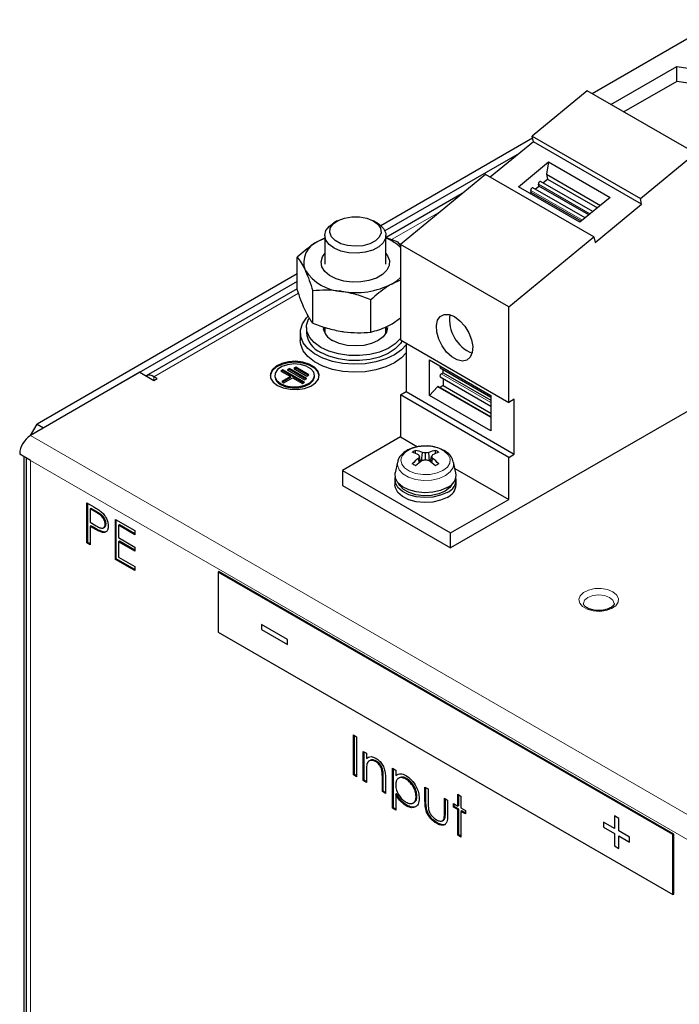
# Model space of a CAD drawing. Header units: millimetres. Extents: x 5 to 418, y 2 to 292.
# Tile 8 of 16: x 240 to 269, y 148 to 191. Entities that reach past the tile are written whole.
import ezdxf

# ---------------------------------------------------------------- set-up
doc = ezdxf.new("R2010")
doc.units = ezdxf.units.MM

msp = doc.modelspace()

# ---------------------------------------------------------------- linework, layer by layer
at = {"color": 7, "linetype": 'Continuous', "lineweight": 25}
for p, q in [((270.4465, 191.1451), (264.8628, 187.9216)), ((265.6736, 187.4536), (268.545, 189.1112)), ((268.545, 189.1112), (270.9839, 188.7339)), ((268.545, 188.458), (268.545, 189.1112)), ((268.545, 188.458), (266.2394, 187.1269)), ((270.9839, 188.0807), (268.545, 188.458)), ((264.6429, 188.0486), (262.2485, 186.0786)), ((269.357, 185.3272), (264.6429, 188.0486)), ((262.2676, 185.9863), (255.6621, 182.173)), ((262.2995, 185.8311), (260.4264, 184.29)), ((262.2485, 186.0786), (266.9626, 183.3572)), ((262.2995, 185.8311), (262.2485, 186.0786)), ((267.0136, 183.1098), (262.2995, 185.8311)), ((261.6762, 185.3183), (255.8382, 181.9481)), ((266.9626, 183.3572), (269.357, 185.3272)), ((261.6465, 183.8683), (262.9599, 184.9489)), ((262.9599, 184.9489), (262.8722, 184.4107)), ((262.9599, 184.9489), (265.6374, 183.4031)), ((260.2197, 184.4094), (256.5118, 181.3588)), ((264.9337, 181.688), (260.2197, 184.4094)), ((262.8722, 184.4107), (265.2169, 183.0571)), ((262.8722, 184.4107), (262.9146, 184.2049)), ((262.5385, 183.8954), (262.5208, 183.981)), ((264.8864, 182.7852), (262.6161, 184.0959)), ((262.7137, 184.0395), (262.9146, 184.2049)), ((262.9146, 184.2049), (265.0874, 182.9506)), ((259.1982, 183.5689), (255.8876, 181.6578)), ((264.324, 182.3226), (261.6465, 183.8683)), ((262.2065, 183.6222), (262.1513, 183.5769)), ((262.2065, 183.6222), (262.1888, 183.7079)), ((264.3792, 182.3679), (262.2065, 183.6222)), ((264.5544, 182.5121), (262.2841, 183.8227)), ((262.3817, 183.7664), (262.5385, 183.8954)), ((264.7112, 182.6411), (262.5385, 183.8954)), ((265.6374, 183.4031), (264.324, 182.3226)), ((264.9847, 181.4406), (267.0136, 183.1098)), ((267.0136, 183.1098), (266.9626, 183.3572)), ((253.7587, 182.379), (253.6078, 182.2919)), ((255.4937, 182.2919), (255.3429, 182.379)), ((253.2175, 181.6166), (252.948, 181.4994)), ((253.2175, 181.7477), (253.2175, 180.4994)), ((255.8841, 180.4994), (255.8841, 181.7477)), ((255.8876, 181.6578), (256.4015, 181.4772)), ((256.5118, 181.3205), (256.4015, 181.4772)), ((261.2259, 178.6374), (264.9337, 181.688)), ((264.9337, 181.688), (264.9847, 181.4406)), ((261.2259, 178.6374), (256.5118, 181.3588)), ((256.5118, 181.3588), (256.5118, 177.1999)), ((252.0226, 179.3885), (252.0226, 180.7999)), ((252.0226, 180.072), (240.6915, 173.5307)), ((252.0226, 179.7454), (240.9743, 173.3674)), ((256.5118, 179.8047), (256.1536, 179.6488)), ((252.0226, 179.4266), (245.4494, 175.6319)), ((252.7001, 177.9291), (252.7001, 179.3404)), ((255.2282, 177.538), (255.2282, 178.9493)), ((277.6873, 179.104), (258.6991, 168.1424)), ((261.2259, 174.4785), (261.2259, 178.6374)), ((256.1536, 177.9069), (256.5118, 178.1647)), ((252.1508, 177.5257), (252.1508, 177.1773)), ((252.4175, 177.7434), (252.4175, 177.5257)), ((253.2175, 177.7488), (253.2175, 177.497)), ((255.8841, 177.497), (255.8841, 177.7709)), ((256.5118, 177.1999), (261.2259, 174.4785)), ((256.757, 177.0583), (256.757, 174.9462)), ((257.7752, 176.3311), (260.4528, 174.7853)), ((257.7752, 174.7809), (257.7752, 176.3311)), ((251.3945, 175.8995), (251.3002, 175.8451)), ((251.3002, 175.8451), (251.7245, 175.6001)), ((251.3945, 175.8559), (251.338, 175.8233)), ((252.3373, 175.3552), (251.3945, 175.8995)), ((251.3945, 175.8559), (251.3945, 175.8995)), ((252.2996, 175.3334), (251.3945, 175.8559)), ((251.6774, 175.9539), (251.5831, 175.8995)), ((251.5831, 175.8995), (252.3373, 175.4641)), ((251.6774, 175.9104), (251.6208, 175.8777)), ((252.4316, 175.5185), (251.6774, 175.9539)), ((251.6774, 175.9104), (251.6774, 175.9539)), ((252.3939, 175.4967), (251.6774, 175.9104)), ((251.9602, 176.0083), (251.8659, 175.9539)), ((251.8659, 175.9539), (252.4316, 175.6274)), ((251.9602, 175.9648), (251.9036, 175.9321)), ((252.5259, 175.6818), (251.9602, 176.0083)), ((251.9602, 175.9648), (251.9602, 176.0083)), ((252.4882, 175.66), (251.9602, 175.9648)), ((258.249, 175.9793), (260.4528, 174.7071)), ((258.3739, 175.7709), (258.3739, 175.9072)), ((245.1698, 175.7894), (240.4086, 173.0408)), ((245.1698, 175.7894), (245.7827, 175.4356)), ((245.9241, 175.5173), (245.7827, 175.5989)), ((245.7827, 175.4356), (245.9241, 175.5173)), ((251.0443, 175.6533), (251.0443, 175.6098)), ((251.7245, 175.6001), (251.3474, 175.3824)), ((251.3474, 175.3824), (251.4417, 175.328)), ((251.7245, 175.5566), (251.3851, 175.3607)), ((251.4417, 175.328), (251.8188, 175.5457)), ((251.7245, 175.5566), (251.7245, 175.6001)), ((251.8188, 175.5457), (252.243, 175.3008)), ((252.3373, 175.4641), (252.4316, 175.5185)), ((252.4316, 175.6274), (252.5259, 175.6818)), ((252.7776, 175.6098), (252.7776, 175.6533)), ((258.249, 175.5873), (260.4528, 174.3151)), ((258.289, 175.7219), (258.3739, 175.7709)), ((258.3739, 175.7709), (260.4528, 174.5708)), ((258.3739, 175.5153), (258.3739, 175.213)), ((252.243, 175.3008), (252.3373, 175.3552)), ((258.1272, 175.1627), (257.7752, 174.7809)), ((260.4528, 173.8535), (258.1627, 175.1755)), ((258.3739, 175.213), (258.2358, 175.1333)), ((258.3739, 175.213), (260.4528, 174.0128)), ((256.5118, 174.8047), (256.757, 174.9462)), ((261.2259, 172.0833), (256.5118, 174.8047)), ((256.5118, 174.8047), (256.5118, 172.9756)), ((256.757, 174.9462), (261.471, 172.2248)), ((260.4528, 173.2351), (257.7752, 174.7809)), ((260.4528, 174.7853), (260.4528, 173.2351)), ((261.471, 174.62), (261.2259, 174.4785)), ((261.471, 172.2248), (261.471, 174.62)), ((240.4087, 173.0408), (240.6915, 173.5307)), ((240.6915, 173.5307), (240.9743, 173.3674)), ((256.5118, 172.9756), (253.9851, 171.517)), ((256.5118, 172.9756), (257.258, 172.5449)), ((257.1718, 172.2564), (257.1718, 172.39)), ((258.0392, 172.2564), (258.0392, 172.39)), ((240.4086, 171.9522), (239.9372, 172.2243)), ((240.1258, 125.7359), (240.1258, 172.1155)), ((240.2134, 172.0649), (240.2134, 125.4093)), ((257.3381, 171.8532), (257.304, 172.0417)), ((257.3935, 171.8939), (257.3412, 172.1269)), ((257.4305, 171.9203), (257.4685, 172.2948)), ((257.6055, 171.9744), (257.6055, 172.2795)), ((257.7805, 171.9203), (257.7424, 172.2948)), ((257.8175, 171.8939), (257.8697, 172.1269)), ((257.8729, 171.8532), (257.907, 172.0417)), ((261.2259, 172.0833), (261.471, 172.2248)), ((261.2259, 170.2543), (261.2259, 172.0833)), ((253.9851, 171.517), (258.6991, 168.7956)), ((253.9851, 171.517), (253.9851, 170.8637)), ((256.3857, 171.8802), (256.2826, 171.4062)), ((258.9284, 171.4062), (258.8253, 171.8802)), ((258.885, 171.6056), (261.2259, 170.2543)), ((256.2722, 171.1034), (256.2722, 170.8856)), ((258.9388, 170.8856), (258.9388, 171.1034)), ((253.9851, 170.8637), (258.6991, 168.1424)), ((258.6991, 168.7956), (261.2259, 170.2543)), ((242.8648, 170.0988), (243.1606, 169.928)), ((242.8648, 168.3568), (242.8648, 170.0988)), ((242.9025, 168.3786), (242.9025, 170.077)), ((243.0379, 169.8638), (243.0002, 169.842)), ((243.0002, 169.842), (243.0002, 169.2613)), ((243.2761, 169.6827), (243.0002, 169.842)), ((243.3138, 169.7045), (243.0379, 169.8638)), ((244.1025, 169.3843), (244.9535, 168.893)), ((244.1025, 167.6423), (244.1025, 169.3843)), ((243.0002, 169.2613), (243.2643, 169.105)), ((243.0379, 169.1044), (243.0002, 169.0827)), ((243.0002, 169.0827), (243.0002, 168.2787)), ((243.108, 169.0204), (243.0002, 169.0827)), ((243.1458, 169.0422), (243.0379, 169.1044)), ((243.5822, 169.0121), (243.6293, 169.0393)), ((243.6954, 169.1949), (243.6577, 169.1731)), ((244.1402, 167.6641), (244.1402, 169.3625)), ((244.2756, 169.1492), (244.2379, 169.1275)), ((244.2379, 169.1275), (244.2379, 168.5915)), ((244.9535, 168.7144), (244.2379, 169.1275)), ((244.9535, 168.7579), (244.2756, 169.1492)), ((243.5298, 168.8491), (243.4921, 168.8273)), ((244.2379, 168.5915), (244.9535, 168.1784)), ((244.9535, 168.893), (244.9535, 168.7144)), ((258.6991, 168.1424), (258.6991, 168.7956)), ((242.9025, 168.3786), (242.8648, 168.3568)), ((243.0002, 168.2787), (242.8648, 168.3568)), ((243.0002, 168.3222), (242.9025, 168.3786)), ((244.2756, 168.4346), (244.2379, 168.4128)), ((244.2379, 168.4128), (244.2379, 167.7428)), ((244.9535, 167.9997), (244.2379, 168.4128)), ((244.9535, 168.0433), (244.2756, 168.4346)), ((244.9535, 168.1784), (244.9535, 167.9997)), ((244.1402, 167.6641), (244.1025, 167.6423)), ((244.9535, 167.1946), (244.1402, 167.6641)), ((244.2379, 167.7428), (244.9535, 167.3297)), ((244.9535, 167.1511), (244.1025, 167.6423)), ((244.9535, 167.3297), (244.9535, 167.1511)), ((248.5734, 167.0864), (248.6111, 167.1081)), ((268.3724, 155.6567), (248.5734, 167.0864)), ((248.5734, 167.0864), (248.5734, 164.4734)), ((268.4101, 155.6784), (248.6111, 167.1081)), ((250.459, 164.8002), (250.459, 164.5825)), ((251.5904, 164.1471), (250.459, 164.8002)), ((250.4592, 164.8001), (250.4592, 164.5826)), ((248.5734, 164.4734), (268.3724, 153.0437)), ((250.4592, 164.5826), (250.459, 164.5825)), ((250.459, 164.5825), (251.5904, 163.9294)), ((250.4592, 164.5826), (251.5904, 163.9296)), ((251.5904, 163.9294), (251.5904, 164.1471)), ((254.4686, 159.9943), (254.604, 159.9162)), ((254.4686, 158.2524), (254.4686, 159.9943)), ((254.5063, 158.2741), (254.5063, 159.9726)), ((254.604, 159.9162), (254.604, 158.1742)), ((254.8941, 159.2797), (255.0294, 159.2016)), ((254.8941, 158.0068), (254.8941, 159.2797)), ((254.9318, 158.0285), (254.9318, 159.2579)), ((255.0294, 159.2016), (255.0294, 158.972)), ((255.0672, 158.9937), (255.0294, 158.972)), ((255.1915, 158.8851), (255.1443, 158.8579)), ((255.463, 158.8608), (255.4253, 158.839)), ((254.5063, 158.2741), (254.4686, 158.2524)), ((254.604, 158.1742), (254.4686, 158.2524)), ((254.604, 158.2178), (254.5063, 158.2741)), ((255.0294, 158.3889), (255.0294, 157.9286)), ((255.7474, 158.4461), (255.7097, 158.4243)), ((256.1705, 158.5429), (256.3059, 158.4647)), ((256.1705, 156.8009), (256.1705, 158.5429)), ((256.2082, 156.8227), (256.2082, 158.5211)), ((256.3059, 158.4647), (256.3059, 158.2292)), ((256.3436, 158.2509), (256.3059, 158.2292)), ((254.9318, 158.0285), (254.8941, 158.0068)), ((255.0294, 157.9286), (254.8941, 158.0068)), ((255.0294, 157.9721), (254.9318, 158.0285)), ((255.7257, 157.5267), (255.7257, 158.1255)), ((255.7634, 157.5484), (255.7634, 158.1472)), ((255.861, 158.0986), (255.861, 157.4485)), ((256.472, 158.1336), (256.4249, 158.1064)), ((256.7878, 158.096), (256.7501, 158.0743)), ((255.7634, 157.5484), (255.7257, 157.5267)), ((255.861, 157.4485), (255.7257, 157.5267)), ((255.861, 157.4921), (255.7634, 157.5484)), ((256.3436, 157.4442), (256.3059, 157.4224)), ((256.3059, 157.4224), (256.3059, 156.7228)), ((257.5823, 157.7278), (257.7177, 157.6497)), ((257.5823, 157.1196), (257.5823, 157.7278)), ((257.62, 157.1414), (257.62, 157.7061)), ((257.7177, 157.6497), (257.7177, 157.0593)), ((259.0134, 157.4153), (259.1488, 157.3372)), ((259.0134, 156.9017), (259.0134, 157.4153)), ((259.0511, 156.9234), (259.0511, 157.3935)), ((257.06, 157.033), (257.1071, 157.0602)), ((257.2332, 157.3382), (257.1955, 157.3164)), ((258.4332, 157.2366), (258.5686, 157.1585)), ((258.4332, 156.6462), (258.4332, 157.2366)), ((258.4709, 156.668), (258.4709, 157.2148)), ((258.5686, 157.1585), (258.5686, 156.5387)), ((258.82, 157.0133), (259.0134, 156.9017)), ((258.82, 156.857), (258.82, 157.0133)), ((258.8577, 156.8788), (258.8577, 156.9915)), ((259.1488, 157.3372), (259.1488, 156.8235)), ((256.2082, 156.8227), (256.1705, 156.8009)), ((256.3059, 156.7228), (256.1705, 156.8009)), ((256.3059, 156.7663), (256.2082, 156.8227)), ((256.7932, 156.9316), (256.7555, 156.9098)), ((258.8577, 156.8788), (258.82, 156.857)), ((259.0134, 156.7453), (258.82, 156.857)), ((259.0511, 156.7671), (258.8577, 156.8788)), ((259.0511, 156.9234), (259.0134, 156.9017)), ((259.0511, 156.7671), (259.0134, 156.7453)), ((259.0134, 155.6287), (259.0134, 156.7453)), ((259.0511, 155.6505), (259.0511, 156.7671)), ((259.1488, 156.8235), (259.3422, 156.7119)), ((259.1865, 156.689), (259.1488, 156.6672)), ((259.1488, 156.6672), (259.1488, 155.5505)), ((259.3422, 156.5555), (259.1488, 156.6672)), ((259.3422, 156.5991), (259.1865, 156.689)), ((259.3422, 156.7119), (259.3422, 156.5555)), ((258.1141, 156.1691), (258.0763, 156.1473)), ((258.3374, 156.2611), (258.3846, 156.2883)), ((258.4486, 156.3706), (258.4109, 156.3489)), ((265.8268, 155.9286), (265.3554, 156.2007)), ((265.3554, 156.2007), (265.3554, 155.983)), ((265.3556, 156.2006), (265.3556, 155.9831)), ((266.0153, 156.3641), (265.8268, 156.473)), ((265.8268, 156.473), (265.8268, 155.9286)), ((265.827, 156.4729), (265.827, 155.9287)), ((266.0153, 155.8198), (266.0153, 156.3641)), ((265.3556, 155.9831), (265.3554, 155.983)), ((265.3554, 155.983), (265.8268, 155.7109)), ((265.3556, 155.9831), (265.827, 155.711)), ((265.827, 155.9287), (265.8268, 155.9286)), ((265.827, 155.711), (265.8268, 155.7109)), ((265.8268, 155.7109), (265.8268, 155.1665)), ((265.827, 155.711), (265.827, 155.1666)), ((266.4867, 155.5476), (266.0153, 155.8198)), ((268.3724, 155.6567), (268.4101, 155.6784)), ((268.3724, 153.0437), (268.3724, 155.6567)), ((268.4101, 153.0655), (268.4101, 155.6784)), ((259.0511, 155.6505), (259.0134, 155.6287)), ((259.1488, 155.5505), (259.0134, 155.6287)), ((259.1488, 155.5941), (259.0511, 155.6505)), ((266.0155, 155.6021), (266.0153, 155.602)), ((266.0153, 155.0576), (266.0153, 155.602)), ((266.0153, 155.602), (266.4867, 155.3299)), ((266.0155, 155.6021), (266.4867, 155.3301)), ((266.4867, 155.3299), (266.4867, 155.5476)), ((265.827, 155.1666), (265.8268, 155.1665)), ((265.8268, 155.1665), (266.0153, 155.0576)), ((265.827, 155.1666), (266.0153, 155.0579)), ((268.3724, 153.0437), (268.4101, 153.0655))]:
    msp.add_line(p, q, dxfattribs=at)
at = {"color": 7, "linetype": 'Continuous', "lineweight": 18}
for p, q in [((262.5208, 183.981), (264.7651, 182.6854)), ((262.1888, 183.7079), (264.4331, 182.4123)), ((258.2798, 182.8133), (256.1303, 181.5725)), ((252.0767, 179.2324), (245.7827, 175.5989)), ((245.7827, 175.4356), (245.7827, 175.5989)), ((260.4528, 174.4728), (258.289, 175.7219)), ((258.1272, 175.1627), (260.4528, 173.8201)), ((277.5553, 151.5965), (240.4086, 173.0408)), ((276.6125, 151.0521), (240.4086, 171.9522)), ((240.4086, 171.9522), (240.4086, 125.1372)), ((243.3138, 169.7045), (243.2761, 169.6827)), ((243.1458, 169.0422), (243.108, 169.0204)), ((255.7634, 158.1472), (255.7257, 158.1255)), ((257.62, 157.1414), (257.5823, 157.1196)), ((258.4709, 156.668), (258.4332, 156.6462))]:
    msp.add_line(p, q, dxfattribs=at)
at = {"color": 7, "linetype": 'Continuous', "lineweight": 25, "flags": 128}
for points in [[(262.6161, 184.0959), (262.607, 184.0991), (262.5865, 184.0967), (262.5644, 184.0837), (262.5441, 184.0619), (262.5287, 184.0348), (262.5205, 184.0064), (262.5208, 183.981)], [(262.2841, 183.8227), (262.275, 183.826), (262.2545, 183.8236), (262.2324, 183.8105), (262.2121, 183.7888), (262.1967, 183.7616), (262.1885, 183.7332), (262.1888, 183.7079)], [(255.4937, 182.2919), (255.5949, 182.2265), (255.7799, 182.0461), (255.8737, 181.8436), (255.8695, 181.634), (255.7674, 181.4328), (255.5751, 181.255), (255.3068, 181.1137), (254.9825, 181.0195), (254.6261, 180.9793), (254.2642, 180.996), (253.9235, 181.0685), (253.6293, 181.1914), (253.4035, 181.3556), (253.2628, 181.5488), (253.2175, 181.7568), (253.2712, 181.9641), (253.4198, 182.1554), (253.6078, 182.2919)], [(253.796, 182.3996), (254.0734, 182.5068), (254.3933, 182.5621), (254.7271, 182.5604), (255.0453, 182.5021), (255.3195, 182.3921), (255.5255, 182.2404), (255.6448, 182.0604), (255.6669, 181.8681), (255.5898, 181.6806), (255.4205, 181.5145), (255.1738, 181.3846), (254.8718, 181.3025), (254.5413, 181.2754), (254.2116, 181.3057), (253.912, 181.3908), (253.6692, 181.5231), (253.5048, 181.6908), (253.4332, 181.8791), (253.461, 182.0712), (253.5856, 182.25), (253.796, 182.3996)], [(253.2175, 181.6323), (253.1709, 181.6122), (252.948, 181.4994)], [(255.8841, 180.9604), (255.9544, 180.8658), (256.036, 180.6551), (256.0243, 180.4394), (255.9199, 180.2321), (255.7296, 180.0462), (255.4651, 179.8936), (255.1433, 179.7837), (254.7842, 179.7235), (254.4104, 179.7167), (254.0454, 179.7638), (253.7122, 179.8618), (253.4317, 180.0046), (253.2215, 180.1831), (253.0949, 180.3862), (253.0597, 180.6012), (253.1182, 180.8144), (253.2175, 180.9604)], [(256.1536, 179.6488), (256.3491, 179.7775), (256.5118, 179.9179)], [(256.2478, 176.546), (255.8715, 176.3688), (255.4411, 176.239), (254.9742, 176.1619), (254.49, 176.1406), (254.0083, 176.1761), (253.5488, 176.2667), (253.1303, 176.4089), (252.77, 176.5969), (252.4825, 176.8228), (252.2798, 177.0776), (252.17, 177.3506), (252.1577, 177.6309), (252.2434, 177.9068), (252.4235, 178.1672), (252.4777, 178.2237)], [(253.0423, 176.8726), (252.7533, 177.0802), (252.5483, 177.3187), (252.437, 177.5772), (252.4245, 177.8434), (252.5114, 178.1049), (252.529, 178.1365)], [(258.8688, 178.2126), (259.1023, 178.0372), (259.315, 177.7961), (259.488, 177.5108), (259.6061, 177.2066), (259.6586, 176.9105), (259.641, 176.6488), (259.5547, 176.4449), (259.4075, 176.3167), (259.2125, 176.2757), (258.9869, 176.3256), (258.7508, 176.4619), (258.5252, 176.6725), (258.3302, 176.9386), (258.183, 177.2367), (258.0967, 177.5403), (258.0791, 177.8223), (258.1316, 178.0578), (258.2497, 178.2257), (258.4227, 178.3112), (258.6354, 178.3067), (258.8688, 178.2126)], [(253.205, 177.7485), (253.1985, 177.7349), (253.1635, 177.6346)], [(253.1635, 177.6346), (253.1985, 177.7349), (253.2048, 177.7481)], [(255.9508, 177.7434), (255.9031, 177.5342), (255.7632, 177.3393), (255.5407, 177.1719), (255.2508, 177.0435), (254.9131, 176.9628), (254.5508, 176.9352), (254.1884, 176.9628), (253.8508, 177.0435), (253.5608, 177.1719)], [(255.8841, 177.7721), (255.9031, 177.7349), (255.938, 177.6346)], [(255.938, 177.6346), (255.9031, 177.7349), (255.8841, 177.7721)], [(256.2478, 176.1976), (255.8715, 176.0204), (255.4411, 175.8906), (254.9742, 175.8135), (254.49, 175.7922), (254.0083, 175.8277), (253.5488, 175.9183), (253.1303, 176.0605), (252.77, 176.2485), (252.4825, 176.4744), (252.2798, 176.7292), (252.17, 177.0022), (252.1508, 177.1773)], [(256.5118, 177.2586), (256.5105, 177.2568), (256.2835, 177.0249), (255.9754, 176.8267), (255.6007, 176.6714), (255.177, 176.5661), (254.7239, 176.5159), (254.2628, 176.5232), (253.8151, 176.5874), (253.4018, 176.7057), (253.0423, 176.8726)], [(256.5862, 177.1569), (256.5105, 177.039), (256.2835, 176.8072), (255.9754, 176.609), (255.6007, 176.4536), (255.177, 176.3484), (254.7239, 176.2982), (254.2628, 176.3054), (253.8151, 176.3697), (253.4018, 176.488), (253.0423, 176.6548)], [(256.757, 176.9802), (256.5547, 176.7633), (256.2478, 176.546)], [(251.1567, 175.2179), (251.4125, 175.1089), (251.7126, 175.0483), (252.0303, 175.0414), (252.3375, 175.0889), (252.6067, 175.1866), (252.8141, 175.3257), (252.9412, 175.494), (252.9768, 175.6764), (252.9177, 175.8567), (252.7692, 176.019), (252.5443, 176.1488), (252.2632, 176.2345), (251.9508, 176.2687), (251.6348, 176.2481), (251.3434, 176.1747), (251.1024, 176.055), (250.9333, 175.8996), (250.851, 175.7223), (250.8628, 175.5388), (250.9679, 175.3656), (251.1567, 175.2179)], [(256.757, 176.6318), (256.5547, 176.4149), (256.2478, 176.1976)], [(252.9769, 175.6316), (252.9768, 175.6328), (252.9177, 175.8132), (252.7692, 175.9754), (252.5443, 176.1052), (252.2632, 176.191), (251.9508, 176.2251), (251.6348, 176.2046), (251.3434, 176.1312), (251.1024, 176.0114), (250.9333, 175.856), (250.851, 175.6787), (250.8449, 175.6316)], [(251.2981, 175.2996), (251.5303, 175.2038), (251.8037, 175.1569), (252.0888, 175.1637), (252.3546, 175.2235), (252.5723, 175.33), (252.7183, 175.4715), (252.7768, 175.6327), (252.7416, 175.7961), (252.6163, 175.944), (252.4145, 176.0605), (252.1582, 176.1328), (251.8751, 176.1532), (251.5959, 176.1194), (251.3508, 176.0351), (251.1664, 175.9094), (251.0627, 175.756), (251.0509, 175.5914), (251.1323, 175.4336), (251.2981, 175.2996)], [(258.2434, 176.0608), (258.2368, 176.0434), (258.2325, 176.0159), (258.2368, 175.9934), (258.249, 175.9793), (258.249, 175.9793)], [(251.2981, 175.256), (251.5303, 175.1603), (251.8037, 175.1133), (252.0888, 175.1201), (252.3546, 175.18), (252.5723, 175.2864), (252.7183, 175.4279), (252.7768, 175.5891), (252.7776, 175.6098)], [(258.289, 175.7219), (258.2674, 175.7045), (258.249, 175.6797), (258.2368, 175.6514), (258.2325, 175.624), (258.2368, 175.6014), (258.249, 175.5873), (258.249, 175.5873)], [(258.5483, 170.7659), (258.259, 170.6393), (257.9212, 170.5624), (257.56, 170.5409), (257.2021, 170.5766), (256.8742, 170.6666), (256.6005, 170.8044), (256.4014, 170.9796), (256.2915, 171.1794), (256.2791, 171.3889), (256.2826, 171.4062)], [(258.5483, 170.5591), (258.259, 170.4324), (257.9212, 170.3555), (257.56, 170.3341), (257.2021, 170.3697), (256.8742, 170.4597), (256.6005, 170.5975), (256.4014, 170.7728), (256.2915, 170.9726), (256.2791, 171.1821), (256.2842, 171.2068)], [(258.5483, 170.3413), (258.259, 170.2147), (257.9212, 170.1378), (257.56, 170.1163), (257.2021, 170.152), (256.8742, 170.242), (256.6005, 170.3797), (256.4014, 170.555), (256.2915, 170.7548), (256.2722, 170.8856)], [(258.454, 170.6135), (258.1806, 170.4953), (257.8606, 170.4264), (257.5199, 170.4124), (257.1861, 170.4543), (256.8864, 170.5488), (256.6448, 170.6882), (256.4811, 170.8613), (256.4416, 170.9347)], [(258.7694, 170.9347), (258.6587, 170.7714), (258.454, 170.6135)]]:
    msp.add_lwpolyline(points, dxfattribs=at)
at = {"color": 7, "linetype": 'Continuous', "lineweight": 18, "flags": 128}
for points in [[(258.365, 171.5147), (258.5552, 171.6634), (258.6609, 171.8379), (258.6729, 172.0226), (258.59, 172.2011), (258.4197, 172.3577), (258.177, 172.4782), (257.8835, 172.5521), (257.5653, 172.5728), (257.2507, 172.5385), (256.9676, 172.4521), (256.7412, 172.3214), (256.5916, 172.158), (256.5321, 171.9764), (256.5679, 171.7927), (256.696, 171.6233), (256.9048, 171.4832), (257.1759, 171.3848), (257.4852, 171.337), (257.8052, 171.3439), (258.1074, 171.4049), (258.365, 171.5147)], [(258.8253, 171.8802), (258.8317, 171.8423), (258.8068, 171.6408), (258.6845, 171.4516), (258.4748, 171.2899), (258.1947, 171.1688), (257.8668, 171.0982), (257.5178, 171.0838), (257.1759, 171.1267), (256.8688, 171.2235), (256.6213, 171.3664), (256.4536, 171.5437), (256.3793, 171.7411), (256.3857, 171.8802)], [(265.7608, 166.232), (265.9266, 166.0979), (266.008, 165.9401), (265.9962, 165.7755), (265.8925, 165.6221), (265.7081, 165.4964), (265.463, 165.4121), (265.1838, 165.3783), (264.9007, 165.3987), (264.6444, 165.471), (264.4426, 165.5875), (264.3173, 165.7354), (264.282, 165.8989), (264.3406, 166.0601), (264.4866, 166.2016), (264.7043, 166.308), (264.9701, 166.3679), (265.2552, 166.3747), (265.5286, 166.3277), (265.7608, 166.232)], [(265.6194, 165.987), (265.4031, 166.0705), (265.148, 166.0998), (264.8928, 166.0705), (264.6766, 165.987), (264.532, 165.8622), (264.4813, 165.7149), (264.4813, 165.7119)], [(265.8145, 165.721), (265.7639, 165.8622), (265.6194, 165.987)]]:
    msp.add_lwpolyline(points, dxfattribs=at)
at = {"color": 7, "linetype": 'Continuous', "lineweight": 25}
for centre, radius, start, end in [((253.3009, 180.5674), 0.9965, 110.74208, 199.461), ((255.1288, 179.7617), 2.0173, 46.71814, 68.01122), ((254.0881, 181.3757), 2.0692, 213.43888, 266.5665), ((254.5546, 182.7391), 3.4794, 260.2289, 297.35717), ((260.2121, 178.0735), 1.56, 171.70577, 248.28885), ((253.4682, 177.62), 1.055, 185.13029, 246.18985), ((253.8501, 177.8124), 0.7027, 185.62978, 245.69036), ((245.5874, 175.3263), 0.3353, 54.38242, 114.30712), ((251.4599, 175.6401), 0.4168, 184.16873, 247.15141), ((258.1536, 175.145), 0.0318, 73.41242, 146.22879), ((240.9607, 172.1778), 1.0245, 122.60548, 177.39452), ((258.1783, 170.4793), 2.1597, 117.77892, 122.2157), ((256.8055, 170.738), 1.6921, 66.93043, 77.49758), ((258.4055, 170.738), 1.6921, 102.50242, 113.06957), ((257.0326, 170.4793), 2.1597, 57.7843, 62.22108), ((256.4188, 170.313), 2.0841, 64.86695, 73.03305), ((258.9069, 169.88), 2.6912, 126.55688, 134.31034), ((259.7967, 168.5625), 4.1077, 124.52551, 129.71838), ((253.4882, 170.205), 4.3058, 26.51071, 27.60031), ((259.4631, 171.1486), 2.3366, 155.24638, 157.52652), ((257.228, 169.533), 2.7723, 82.1744, 85.02283), ((258.2783, 168.2873), 3.748, 100.34158, 102.47747), ((257.983, 169.533), 2.7723, 94.97717, 97.8256), ((256.9327, 168.2873), 3.748, 77.52253, 79.65842), ((255.4143, 168.5625), 4.1077, 50.28162, 55.47449), ((261.7228, 170.205), 4.3058, 152.39969, 153.48929), ((255.7479, 171.1486), 2.3366, 22.47348, 24.75362), ((258.7922, 170.313), 2.0841, 106.96695, 115.13305), ((256.3041, 169.88), 2.6912, 45.68966, 53.44312), ((255.5585, 169.0946), 3.0833, 58.44903, 61.55634), ((259.6525, 169.0946), 3.0833, 118.44366, 121.55097), ((258.3286, 171.3294), 0.6047, 291.30519, 7.29682), ((258.3299, 171.1211), 0.6029, 291.2332, 8.17385), ((258.2774, 170.9479), 0.6643, 294.06265, 354.61721)]:
    msp.add_arc(centre, radius, start, end, dxfattribs=at)
for points, knots in [([(252.948, 181.4994), (252.8708, 181.4527), (252.5576, 181.2636), (252.2525, 180.9991), (252.0226, 180.7999)], [0, 0, 0, 0, 0.2465794, 1, 1, 1, 1]), ([(252.0226, 180.7999), (252.0777, 180.7275), (252.1887, 180.5816), (252.3034, 180.3515), (252.3614, 180.2354)], [0, 0, 0, 0, 0.495458, 1, 1, 1, 1]), ([(252.3614, 180.2354), (252.3694, 180.2179), (252.4302, 180.0855), (252.5448, 179.8024), (252.648, 179.4953), (252.7001, 179.3404)], [0, 0, 0, 0, 0.070088, 0.5307834, 1, 1, 1, 1]), ([(252.3614, 178.4935), (252.3533, 178.511), (252.2925, 178.6435), (252.1779, 178.9265), (252.0747, 179.2336), (252.0226, 179.3885)], [0, 0, 0, 0, 0.070088, 0.5307834, 1, 1, 1, 1]), ([(253.9641, 179.3102), (253.9342, 179.3146), (253.7073, 179.3482), (253.2794, 179.3783), (252.8944, 179.3531), (252.7001, 179.3404)], [0, 0, 0, 0, 0.070088, 0.5307834, 1, 1, 1, 1]), ([(255.2282, 178.9493), (255.0229, 179.0273), (254.6086, 179.1846), (254.1802, 179.2681), (253.9641, 179.3102)], [0, 0, 0, 0, 0.495458, 1, 1, 1, 1]), ([(256.1536, 179.6488), (256.0763, 179.6022), (255.7632, 179.413), (255.4581, 179.1486), (255.2282, 178.9493)], [0, 0, 0, 0, 0.2465794, 1, 1, 1, 1]), ([(252.7001, 177.9291), (252.6451, 178.0014), (252.534, 178.1473), (252.4193, 178.3774), (252.3614, 178.4935)], [0, 0, 0, 0, 0.495458, 1, 1, 1, 1]), ([(252.7001, 177.9291), (252.9053, 177.8511), (253.3197, 177.6937), (253.748, 177.6103), (253.9641, 177.5682)], [0, 0, 0, 0, 0.495458, 1, 1, 1, 1]), ([(253.9641, 177.5682), (253.9941, 177.5638), (254.221, 177.5302), (254.6488, 177.5001), (255.0339, 177.5253), (255.2282, 177.538)], [0, 0, 0, 0, 0.070088, 0.5307834, 1, 1, 1, 1]), ([(255.2282, 177.538), (255.4581, 177.6042), (255.7632, 177.692), (256.0763, 177.8644), (256.1536, 177.9069)], [0, 0, 0, 0, 0.7534206, 1, 1, 1, 1]), ([(257.566, 172.5757), (257.4695, 172.5706), (257.2644, 172.5596), (256.9711, 172.4765), (256.7139, 172.3474), (256.5269, 172.1776), (256.418, 172.0202), (256.4016, 171.9176), (256.3969, 171.888)], [0, 0, 0, 0, 0.1761998, 0.3746411, 0.5770458, 0.7604422, 0.9310962, 1, 1, 1, 1]), ([(258.8126, 171.8907), (258.8042, 171.9317), (258.781, 172.0443), (258.6605, 172.2038), (258.4724, 172.3615), (258.2206, 172.4847), (257.9228, 172.5583), (257.6943, 172.5878), (257.577, 172.5768), (257.566, 172.5757)], [0, 0, 0, 0, 0.0919272, 0.2528439, 0.4226027, 0.6048177, 0.792799, 0.9805113, 1, 1, 1, 1]), ([(243.1606, 169.928), (243.2251, 169.891), (243.3402, 169.825), (243.4541, 169.7406), (243.5042, 169.7035)], [0, 0, 0, 0, 0.5603137, 1, 1, 1, 1]), ([(243.6577, 169.1731), (243.651, 169.2271), (243.6408, 169.3082), (243.585, 169.4188), (243.5145, 169.519), (243.405, 169.6057), (243.3191, 169.657), (243.2761, 169.6827)], [0, 0, 0, 0, 0.2483528, 0.3737211, 0.4990557, 0.7488835, 1, 1, 1, 1]), ([(243.6954, 169.1949), (243.6887, 169.2488), (243.6785, 169.33), (243.6227, 169.4406), (243.5522, 169.5407), (243.4427, 169.6275), (243.3568, 169.6788), (243.3138, 169.7045)], [0, 0, 0, 0, 0.2483528, 0.3737211, 0.4990557, 0.7488835, 1, 1, 1, 1]), ([(243.5042, 169.7035), (243.55, 169.6579), (243.6416, 169.5668), (243.7368, 169.3943), (243.7863, 169.2316), (243.7908, 169.141), (243.7931, 169.0957)], [0, 0, 0, 0, 0.2797199, 0.5593949, 0.7795065, 1, 1, 1, 1]), ([(243.4921, 168.8273), (243.4207, 168.8581), (243.2932, 168.9132), (243.1646, 168.9876), (243.108, 169.0204)], [0, 0, 0, 0, 0.5596942, 1, 1, 1, 1]), ([(243.5298, 168.8491), (243.4584, 168.8799), (243.3309, 168.935), (243.2023, 169.0094), (243.1458, 169.0422)], [0, 0, 0, 0, 0.5596942, 1, 1, 1, 1]), ([(243.2643, 169.105), (243.3085, 169.0804), (243.3969, 169.0313), (243.5089, 168.9913), (243.5825, 169.0077), (243.6409, 169.0538), (243.651, 169.1255), (243.6577, 169.1731)], [0, 0, 0, 0, 0.2511151, 0.501025, 0.6263454, 0.7516847, 1, 1, 1, 1]), ([(243.7931, 169.0957), (243.7895, 169.0403), (243.7823, 168.9297), (243.7067, 168.8336), (243.604, 168.8027), (243.5294, 168.8191), (243.4921, 168.8273)], [0, 0, 0, 0, 0.2800989, 0.5593238, 0.7794579, 1, 1, 1, 1]), ([(243.6238, 169.0378), (243.6371, 169.0467), (243.6806, 169.076), (243.6894, 169.1461), (243.6954, 169.1949)], [0, 0, 0, 0, 0.3050076, 1, 1, 1, 1]), ([(243.7247, 168.8586), (243.6973, 168.847), (243.6402, 168.8228), (243.5676, 168.8401), (243.5298, 168.8491)], [0, 0, 0, 0, 0.4803912, 1, 1, 1, 1]), ([(265.8133, 165.7179), (265.8138, 165.7163), (265.8204, 165.6942), (265.8038, 165.6591), (265.7238, 165.5658), (265.5683, 165.4815), (265.357, 165.4242), (265.1183, 165.4075), (264.8822, 165.4349), (264.6808, 165.5014), (264.5427, 165.5916), (264.4852, 165.6708), (264.4844, 165.6997), (264.484, 165.7127)], [0, 0, 0, 0, 0.008093, 0.1164477, 0.2108098, 0.3118847, 0.4130175, 0.5158746, 0.6194849, 0.7219101, 0.8216281, 0.9196158, 1, 1, 1, 1]), ([(255.0503, 158.7184), (255.0427, 158.6593), (255.0293, 158.5537), (255.0294, 158.4393), (255.0294, 158.3889)], [0, 0, 0, 0, 0.5596576, 1, 1, 1, 1]), ([(255.0294, 158.972), (255.0938, 159.0149), (255.2088, 159.0916), (255.3754, 159.0154), (255.4489, 158.9818)], [0, 0, 0, 0, 0.5591406, 1, 1, 1, 1]), ([(255.4253, 158.839), (255.3775, 158.8609), (255.2818, 158.9047), (255.17, 158.8794), (255.0881, 158.8195), (255.0629, 158.7521), (255.0503, 158.7184)], [0, 0, 0, 0, 0.2795632, 0.5594073, 0.779699, 1, 1, 1, 1]), ([(255.463, 158.8608), (255.4158, 158.8819), (255.3212, 158.9241), (255.2284, 158.913), (255.1937, 158.8834), (255.1888, 158.8792)], [0, 0, 0, 0, 0.4616459, 0.9237558, 1, 1, 1, 1]), ([(255.7097, 158.4243), (255.6988, 158.4711), (255.6772, 158.5644), (255.5792, 158.7325), (255.4836, 158.7987), (255.4253, 158.839)], [0, 0, 0, 0, 0.2811923, 0.5613307, 1, 1, 1, 1]), ([(255.4489, 158.9818), (255.4983, 158.9482), (255.5971, 158.8812), (255.7269, 158.7145), (255.8234, 158.5115), (255.8575, 158.3011), (255.8598, 158.1662), (255.861, 158.0986)], [0, 0, 0, 0, 0.1865964, 0.373039, 0.5593711, 0.7792538, 1, 1, 1, 1]), ([(255.7474, 158.4461), (255.7366, 158.4929), (255.715, 158.5862), (255.6169, 158.7542), (255.5213, 158.8204), (255.463, 158.8608)], [0, 0, 0, 0, 0.2811923, 0.5613307, 1, 1, 1, 1]), ([(255.7257, 158.1255), (255.726, 158.1797), (255.7265, 158.2764), (255.7148, 158.3791), (255.7097, 158.4243)], [0, 0, 0, 0, 0.5602545, 1, 1, 1, 1]), ([(255.7634, 158.1472), (255.7637, 158.2014), (255.7642, 158.2981), (255.7525, 158.4009), (255.7474, 158.4461)], [0, 0, 0, 0, 0.5602545, 1, 1, 1, 1]), ([(256.3059, 158.2292), (256.3745, 158.273), (256.4974, 158.3516), (256.6735, 158.2672), (256.7513, 158.2299)], [0, 0, 0, 0, 0.55844543, 1, 1, 1, 1]), ([(256.7513, 158.2299), (256.8358, 158.1699), (257.005, 158.0499), (257.1935, 157.7641), (257.3126, 157.4808), (257.3248, 157.3203), (257.3309, 157.24)], [0, 0, 0, 0, 0.2796269, 0.559432, 0.7797032, 1, 1, 1, 1]), ([(256.7501, 158.0743), (256.6848, 158.1039), (256.5543, 158.163), (256.4072, 158.1127), (256.3186, 157.9957), (256.3101, 157.8822), (256.3059, 157.8254)], [0, 0, 0, 0, 0.2797143, 0.5593271, 0.7795192, 1, 1, 1, 1]), ([(256.3059, 157.8254), (256.3132, 157.746), (256.3279, 157.5873), (256.4507, 157.3512), (256.5995, 157.1731), (256.7013, 157.1031), (256.7522, 157.0681)], [0, 0, 0, 0, 0.2796212, 0.5588504, 0.7794453, 1, 1, 1, 1]), ([(256.7878, 158.096), (256.7214, 158.1278), (256.6002, 158.1857), (256.5111, 158.1427), (256.4709, 158.1233)], [0, 0, 0, 0, 0.5478831, 1, 1, 1, 1]), ([(257.1955, 157.3164), (257.1866, 157.3959), (257.1687, 157.555), (257.0494, 157.7899), (256.9023, 157.9704), (256.8008, 158.0396), (256.7501, 158.0743)], [0, 0, 0, 0, 0.2794238, 0.5591042, 0.7795162, 1, 1, 1, 1]), ([(257.2332, 157.3382), (257.2243, 157.4177), (257.2065, 157.5768), (257.0871, 157.8116), (256.94, 157.9921), (256.8385, 158.0614), (256.7878, 158.096)], [0, 0, 0, 0, 0.2794238, 0.5591042, 0.7795162, 1, 1, 1, 1]), ([(256.7555, 156.9098), (256.6573, 156.9816), (256.4816, 157.1101), (256.3597, 157.3267), (256.3059, 157.4224)], [0, 0, 0, 0, 0.5585055, 1, 1, 1, 1]), ([(256.7932, 156.9316), (256.6951, 157.0034), (256.5193, 157.1318), (256.3974, 157.3485), (256.3436, 157.4442)], [0, 0, 0, 0, 0.5585055, 1, 1, 1, 1]), ([(256.7522, 157.0681), (256.8167, 157.0402), (256.9457, 156.9843), (257.0905, 157.0358), (257.1787, 157.1507), (257.1899, 157.2612), (257.1955, 157.3164)], [0, 0, 0, 0, 0.27963205, 0.55924459, 0.77972971, 1, 1, 1, 1]), ([(257.3309, 157.24), (257.3209, 157.1478), (257.3011, 156.9634), (257.1438, 156.8386), (256.9553, 156.8146), (256.8221, 156.8781), (256.7555, 156.9098)], [0, 0, 0, 0, 0.2795488, 0.559256, 0.7795586, 1, 1, 1, 1]), ([(257.0981, 157.0665), (257.1088, 157.0691), (257.1607, 157.0818), (257.2145, 157.1765), (257.227, 157.2843), (257.2332, 157.3382)], [0, 0, 0, 0, 0.1152203, 0.5578258, 1, 1, 1, 1]), ([(258.0763, 156.1473), (257.9924, 156.2036), (257.8252, 156.3158), (257.6422, 156.6176), (257.5867, 156.8914), (257.5838, 157.0434), (257.5823, 157.1196)], [0, 0, 0, 0, 0.28005338, 0.55795894, 0.77838844, 1, 1, 1, 1]), ([(258.1141, 156.1691), (258.0301, 156.2254), (257.8629, 156.3376), (257.6799, 156.6394), (257.6245, 156.9132), (257.6215, 157.0652), (257.62, 157.1414)], [0, 0, 0, 0, 0.28005338, 0.55795894, 0.77838844, 1, 1, 1, 1]), ([(257.7177, 157.0593), (257.7175, 157.0033), (257.7173, 156.9035), (257.7324, 156.7963), (257.7391, 156.7492)], [0, 0, 0, 0, 0.5603768, 1, 1, 1, 1]), ([(257.1947, 156.9014), (257.1837, 156.8903), (257.1336, 156.8401), (256.9898, 156.841), (256.8588, 156.9014), (256.7932, 156.9316)], [0, 0, 0, 0, 0.1235497, 0.5616368, 1, 1, 1, 1]), ([(257.7391, 156.7492), (257.7557, 156.6969), (257.789, 156.5923), (257.9105, 156.4207), (258.0142, 156.3476), (258.0776, 156.303)], [0, 0, 0, 0, 0.2801172, 0.5605725, 1, 1, 1, 1]), ([(258.5686, 156.5387), (258.5674, 156.4443), (258.5649, 156.2566), (258.4588, 156.0696), (258.2702, 156.0494), (258.1411, 156.1146), (258.0763, 156.1473)], [0, 0, 0, 0, 0.2815094, 0.5596397, 0.7792866, 1, 1, 1, 1]), ([(258.4109, 156.3489), (258.4191, 156.4016), (258.4339, 156.4958), (258.4334, 156.6002), (258.4332, 156.6462)], [0, 0, 0, 0, 0.5593832, 1, 1, 1, 1]), ([(258.4486, 156.3706), (258.4568, 156.4234), (258.4716, 156.5176), (258.4712, 156.622), (258.4709, 156.668)], [0, 0, 0, 0, 0.5593832, 1, 1, 1, 1]), ([(258.0776, 156.303), (258.1168, 156.283), (258.1951, 156.2432), (258.2956, 156.2395), (258.3718, 156.2744), (258.3978, 156.3241), (258.4109, 156.3489)], [0, 0, 0, 0, 0.2802653, 0.5599951, 0.7800672, 1, 1, 1, 1]), ([(258.4705, 156.1128), (258.47, 156.1119), (258.4394, 156.0632), (258.3015, 156.0798), (258.1767, 156.1393), (258.1141, 156.1691)], [0, 0, 0, 0, 0.0087206, 0.5031599, 1, 1, 1, 1]), ([(258.3776, 156.2897), (258.3869, 156.2936), (258.4197, 156.3072), (258.4365, 156.3442), (258.4486, 156.3706)], [0, 0, 0, 0, 0.2858278, 1, 1, 1, 1])]:
    msp.add_open_spline(points, degree=3, knots=knots, dxfattribs=at)

doc.saveas('drawing.dxf')
